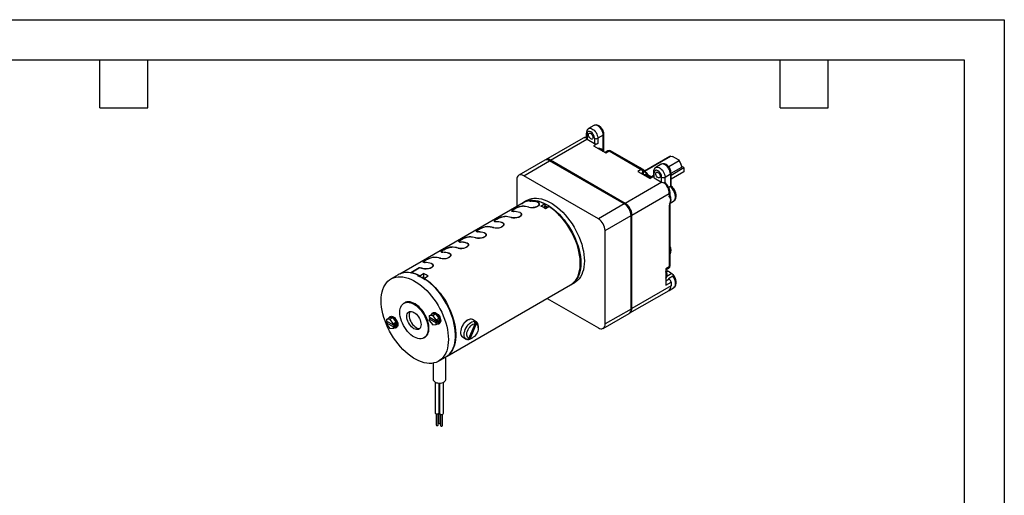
# Model space of a CAD drawing. Header units: inches. Extents: x 0 to 44, y 0 to 34.
# Tile 6 of 6: x 19.4 to 44, y 22.1 to 34. Entities that reach past the tile are written whole.
import ezdxf

# ---------------------------------------------------------------- set-up
doc = ezdxf.new("R2010")
doc.units = ezdxf.units.IN
doc.header["$LTSCALE"] = 4
doc.header["$MEASUREMENT"] = 0
doc.layers.add('TEXT', color=140, linetype='Continuous', lineweight=25)

msp = doc.modelspace()

# ---------------------------------------------------------------- linework, layer by layer
at = {"color": 7, "linetype": 'Continuous'}
for p, q in [((0.0004, 34.0004), (44.0004, 34.0004)), ((44.0004, 34.0004), (44.0004, 0.0004))]:
    msp.add_line(p, q, dxfattribs=at)
for p, q in [((33.7472, 31.3558), (33.6128, 31.2783)), ((33.4729, 31.0388), (32.5395, 30.5)), ((32.6595, 30.4881), (33.5721, 31.0149)), ((33.5559, 31.1668), (33.5559, 31.0358)), ((33.5735, 31.1423), (33.5735, 31.0141)), ((33.5735, 31.0141), (33.7573, 30.908)), ((33.7573, 31.0362), (33.7573, 30.908)), ((33.9765, 31.1137), (33.8422, 31.0362)), ((33.8422, 31.0362), (33.8422, 30.908)), ((33.9765, 30.7269), (33.9765, 31.1137)), ((33.9941, 30.6974), (33.9941, 31.1382)), ((33.8422, 30.908), (33.7357, 30.8465)), ((33.7357, 30.8465), (34.0423, 30.6696)), ((34.0971, 30.7215), (34.0247, 30.6797)), ((34.0423, 30.6696), (34.1271, 30.7186)), ((34.1271, 30.7186), (34.9254, 30.2577)), ((34.9554, 30.2607), (34.1571, 30.7215)), ((35.6462, 30.5819), (35.0127, 30.2162)), ((35.0151, 30.2138), (35.668, 30.5907)), ((35.668, 30.5907), (35.6462, 30.5819)), ((35.668, 30.5907), (35.7088, 30.5834)), ((35.8617, 30.4951), (35.7088, 30.5834)), ((32.5176, 30.4874), (31.8703, 30.1136)), ((31.9902, 30.1018), (32.6376, 30.4755)), ((32.5395, 30.5), (32.5176, 30.4874)), ((32.6376, 30.4755), (32.6595, 30.4881)), ((34.5044, 29.3978), (32.6376, 30.4755)), ((34.5263, 29.4105), (32.6595, 30.4881)), ((35.4273, 30.3859), (35.2929, 30.3084)), ((35.8743, 30.4716), (35.6163, 30.3226)), ((35.6742, 30.1633), (35.9422, 30.318)), ((35.6742, 30.1175), (35.9957, 30.3031)), ((35.8617, 30.4951), (35.8743, 30.4716)), ((35.9422, 30.318), (35.9417, 30.3347)), ((35.9957, 30.3031), (35.9417, 30.3343)), ((35.9957, 30.3031), (35.9957, 30.201)), ((33.857, 29.0241), (31.9902, 30.1018)), ((34.9254, 30.2577), (34.8406, 30.2087)), ((34.8406, 30.2087), (35.1471, 30.0318)), ((34.9255, 30.1597), (34.9679, 30.1842)), ((34.9679, 30.1842), (34.9679, 30.1352)), ((34.9854, 30.1251), (34.9854, 30.2087)), ((35.1814, 30.0715), (35.1047, 30.1158)), ((35.236, 30.083), (35.1471, 30.0318)), ((35.236, 30.103), (35.1814, 30.0715)), ((35.236, 30.1969), (35.236, 30.0687)), ((35.2535, 30.0442), (35.2535, 30.1724)), ((35.2535, 30.0442), (35.4374, 29.9381)), ((35.4374, 29.9381), (35.4374, 30.0663)), ((35.5222, 30.0663), (35.6566, 30.1438)), ((35.5222, 29.9252), (35.5222, 30.0663)), ((35.6566, 30.1438), (35.6566, 29.8293)), ((35.9957, 30.201), (35.6742, 30.0155)), ((35.6742, 29.8418), (35.6742, 30.1683)), ((31.8205, 30.0038), (31.8205, 29.3341)), ((35.4388, 29.9373), (34.5263, 29.4105)), ((35.6566, 29.8293), (35.6166, 29.8062)), ((34.696, 29.1165), (35.6294, 29.6554)), ((35.6294, 29.6554), (35.6294, 29.6053)), ((35.6505, 29.6051), (35.637, 29.6108)), ((35.6426, 29.6141), (35.6469, 29.6104)), ((35.6469, 29.6298), (35.6469, 29.6799)), ((35.6565, 29.5961), (35.65, 29.595)), ((35.6553, 29.5759), (35.658, 29.5775)), ((35.6554, 29.5772), (35.6576, 29.5783)), ((31.9755, 29.4236), (28.8928, 27.644)), ((31.9592, 29.336), (31.9587, 29.3381)), ((32.0732, 29.4829), (31.9849, 29.4319)), ((32.139, 29.4746), (32.1407, 29.4682)), ((32.1761, 29.4636), (32.1767, 29.4615)), ((32.3789, 29.3879), (32.3752, 29.4017)), ((32.4177, 29.3432), (32.5096, 29.3962)), ((32.5052, 29.2944), (32.5096, 29.297)), ((32.5096, 29.3962), (32.5202, 29.3901)), ((32.5096, 29.3378), (32.5344, 29.352)), ((32.5096, 29.3378), (32.5096, 29.2917)), ((32.5756, 29.2996), (32.5096, 29.3378)), ((32.5202, 29.3901), (32.5202, 29.3439)), ((32.5344, 29.352), (32.6004, 29.3139)), ((32.6263, 29.3289), (32.5344, 29.2758)), ((32.6369, 29.3227), (32.6263, 29.3289)), ((34.5044, 29.3978), (33.857, 29.0241)), ((34.5263, 29.4105), (34.5044, 29.3978)), ((35.6294, 29.3543), (35.6294, 27.8202)), ((35.6469, 27.8447), (35.6469, 29.3788)), ((35.6521, 29.4159), (35.7356, 29.464)), ((35.6703, 29.5051), (35.6616, 29.4508)), ((31.5173, 29.0808), (31.5167, 29.083)), ((31.697, 29.2195), (31.6987, 29.2131)), ((31.7342, 29.2085), (31.7347, 29.2064)), ((31.9369, 29.1328), (31.9332, 29.1465)), ((34.0267, 28.7302), (34.6741, 29.1039)), ((34.6741, 29.1039), (34.696, 29.1165)), ((34.6741, 26.7686), (34.6741, 29.1039)), ((34.696, 26.7812), (34.696, 29.1165)), ((31.0754, 28.8257), (31.0748, 28.8278)), ((31.2551, 28.9644), (31.2568, 28.958)), ((31.2922, 28.9534), (31.2928, 28.9512)), ((31.495, 28.8776), (31.4913, 28.8914)), ((30.6334, 28.5706), (30.6329, 28.5727)), ((30.8131, 28.7093), (30.8148, 28.7028)), ((30.8503, 28.6982), (30.8509, 28.6961)), ((31.053, 28.6225), (31.0494, 28.6363)), ((34.0267, 26.3949), (34.0267, 28.7302)), ((30.1915, 28.3155), (30.1909, 28.3176)), ((30.3712, 28.4541), (30.3729, 28.4477)), ((30.4083, 28.4431), (30.4089, 28.441)), ((30.6111, 28.3674), (30.6074, 28.3812)), ((29.7495, 28.0603), (29.749, 28.0625)), ((29.9293, 28.199), (29.931, 28.1926)), ((29.9664, 28.188), (29.967, 28.1859)), ((30.1691, 28.1123), (30.1655, 28.126)), ((29.4873, 27.9439), (29.489, 27.9375)), ((29.5245, 27.9329), (29.525, 27.9307)), ((29.7272, 27.8571), (29.7235, 27.8709)), ((33.4059, 27.9136), (33.4059, 27.9258)), ((35.6294, 27.8202), (35.5445, 27.7712)), ((28.8531, 27.6239), (28.6763, 27.5219)), ((29.1645, 27.6684), (29.1675, 27.6768)), ((29.1675, 27.6768), (29.3823, 27.8008)), ((29.1708, 27.6763), (29.1689, 27.6709)), ((29.3821, 27.7983), (29.1708, 27.6763)), ((29.346, 27.6018), (29.3602, 27.61)), ((29.3602, 27.61), (29.3602, 27.5952)), ((29.3602, 27.5956), (29.3884, 27.5821)), ((29.383, 27.7981), (29.3823, 27.8008)), ((29.3991, 27.6005), (29.3884, 27.5821)), ((29.3884, 27.5821), (29.3884, 27.5811)), ((29.3991, 27.6005), (29.491, 27.6536)), ((29.491, 27.6536), (29.491, 27.5543)), ((29.6077, 27.5863), (29.5157, 27.5332)), ((35.5445, 27.7509), (35.6169, 27.7927)), ((35.5445, 27.7712), (35.5445, 27.367)), ((35.571, 27.7116), (35.5487, 27.7145)), ((35.5545, 27.7021), (35.571, 27.7116)), ((35.694, 27.655), (35.5695, 27.5831)), ((35.7215, 27.5918), (35.608, 27.5263)), ((29.4438, 27.5556), (29.4394, 27.553)), ((29.4481, 27.5479), (29.4588, 27.5541)), ((29.5055, 27.5272), (29.4588, 27.5541)), ((29.4747, 27.5449), (29.491, 27.5543)), ((29.5055, 27.5272), (29.4927, 27.5198)), ((29.5051, 27.5148), (29.5157, 27.5332)), ((29.5221, 27.5034), (29.5051, 27.5148)), ((29.5051, 27.5148), (29.5051, 27.5115)), ((29.5334, 27.51), (29.5193, 27.5018)), ((30.0777, 25.5915), (33.1604, 27.371)), ((33.1723, 27.375), (33.2607, 27.426)), ((35.6718, 27.3445), (34.696, 26.7812)), ((35.6294, 27.514), (35.5445, 27.465)), ((35.5445, 27.367), (35.6718, 27.4405)), ((35.608, 27.5263), (35.6294, 27.514)), ((35.6718, 27.4405), (35.6718, 27.3445)), ((34.6463, 26.6713), (35.6221, 27.2347)), ((35.6221, 27.2347), (35.7356, 27.3002)), ((29.02, 26.9265), (28.9988, 26.9142)), ((32.5783, 27.035), (33.857, 26.2969)), ((28.6561, 26.5809), (28.6416, 26.5725)), ((29.6312, 26.5996), (29.704, 26.6416)), ((29.7185, 26.6074), (29.6312, 26.5996)), ((29.6312, 26.5996), (29.6312, 26.5616)), ((29.7914, 26.6494), (29.704, 26.6416)), ((29.7277, 26.6767), (29.7132, 26.6683)), ((29.7185, 26.6074), (29.7914, 26.6494)), ((29.8059, 26.4988), (29.7185, 26.6074)), ((29.8787, 26.5408), (29.7914, 26.6494)), ((33.977, 26.285), (34.6244, 26.6587)), ((34.6741, 26.7686), (34.0267, 26.3949)), ((34.6244, 26.6587), (34.6463, 26.6713)), ((34.696, 26.7812), (34.6741, 26.7686)), ((28.5595, 26.5038), (28.6324, 26.5458)), ((28.6469, 26.5116), (28.5595, 26.5038)), ((28.5595, 26.5038), (28.5595, 26.4658)), ((28.7342, 26.3649), (28.5595, 26.4658)), ((28.5946, 26.4455), (28.5595, 26.4253)), ((28.5595, 26.4253), (28.5595, 26.3873)), ((28.5595, 26.4253), (28.7342, 26.3245)), ((28.5595, 26.3873), (28.6469, 26.2787)), ((28.7197, 26.5536), (28.6324, 26.5458)), ((28.6469, 26.5116), (28.7197, 26.5536)), ((28.7342, 26.4029), (28.6469, 26.5116)), ((28.807, 26.445), (28.7197, 26.5536)), ((28.7342, 26.4029), (28.807, 26.445)), ((28.7342, 26.3649), (28.7342, 26.4029)), ((28.776, 26.389), (28.7342, 26.3649)), ((28.776, 26.3486), (28.7342, 26.3245)), ((28.7342, 26.2865), (28.807, 26.3285)), ((28.741, 26.3688), (28.776, 26.3486)), ((28.776, 26.389), (28.776, 26.3486)), ((28.807, 26.3285), (28.807, 26.445)), ((29.8059, 26.4608), (29.6312, 26.5616)), ((29.6662, 26.5414), (29.6312, 26.5212)), ((29.6312, 26.5212), (29.6312, 26.4831)), ((29.6312, 26.5212), (29.8059, 26.4203)), ((29.6312, 26.4831), (29.7185, 26.3745)), ((29.7185, 26.3745), (29.8059, 26.3823)), ((29.8059, 26.4988), (29.8787, 26.5408)), ((29.8059, 26.4608), (29.8059, 26.4988)), ((29.8476, 26.4849), (29.8059, 26.4608)), ((29.8476, 26.4444), (29.8059, 26.4203)), ((29.8059, 26.3823), (29.8787, 26.4244)), ((29.8059, 26.3823), (29.8059, 26.4203)), ((29.8126, 26.4646), (29.8476, 26.4444)), ((29.8476, 26.4849), (29.8476, 26.4444)), ((29.8695, 26.3977), (29.884, 26.406)), ((29.8787, 26.4244), (29.8787, 26.5408)), ((30.6202, 26.0346), (30.7751, 26.4021)), ((30.8049, 26.3971), (30.6499, 26.0297)), ((30.805, 26.4512), (30.7138, 26.5038)), ((30.7603, 26.4629), (30.7575, 26.4645)), ((30.7751, 26.4021), (30.7603, 26.4629)), ((30.7707, 26.4203), (30.7872, 26.4596)), ((30.7872, 26.4596), (30.7901, 26.4579)), ((30.7901, 26.4579), (30.8049, 26.3971)), ((30.8568, 26.2991), (30.8568, 26.3367)), ((28.6469, 26.2787), (28.7342, 26.2865)), ((28.7342, 26.2865), (28.7342, 26.3245)), ((28.7978, 26.3019), (28.8123, 26.3102)), ((29.4988, 26.0482), (29.52, 26.0604)), ((30.4638, 26.0708), (30.555, 26.0181)), ((30.5699, 26.0114), (30.6202, 26.0346)), ((30.5968, 26.0081), (30.6051, 26.0276)), ((30.5996, 26.0064), (30.5968, 26.0081)), ((30.6499, 26.0297), (30.5996, 26.0064)), ((30.68, 26.0305), (30.7125, 26.0493)), ((29.7289, 25.4165), (29.7289, 25.0072)), ((29.8637, 25.465), (30.0405, 25.5671)), ((30.0414, 25.0072), (30.0414, 25.5676)), ((29.7756, 24.9429), (29.7756, 24.1776)), ((29.8806, 24.1776), (29.8806, 24.917)), ((29.8828, 24.917), (29.8828, 24.1654)), ((29.9878, 24.1654), (29.9878, 24.9392)), ((29.8021, 24.1513), (29.8021, 23.8714)), ((29.8541, 23.8714), (29.8541, 24.1513)), ((29.874, 24.163), (29.874, 23.9189)), ((29.8806, 24.197), (29.8828, 24.1965)), ((29.9093, 24.1391), (29.9093, 23.8592)), ((29.9613, 23.8592), (29.9613, 24.1391))]:
    msp.add_line(p, q)
at = {"flags": 128}
for points in [[(33.6126, 31.2782), (33.6179, 31.2809), (33.6406, 31.2869), (33.6663, 31.2852), (33.6938, 31.2761), (33.7219, 31.2599), (33.7493, 31.2373), (33.775, 31.2093), (33.7977, 31.1771), (33.8165, 31.1422), (33.8305, 31.106), (33.8392, 31.0701), (33.8422, 31.0362)], [(33.9591, 31.2588), (33.9383, 31.29), (33.9291, 31.3013), (33.9128, 31.3185), (33.8949, 31.334), (33.8747, 31.3479), (33.8526, 31.3591), (33.829, 31.3667), (33.8046, 31.3699), (33.7801, 31.368), (33.7563, 31.3605), (33.7472, 31.355)], [(33.9765, 31.1137), (33.9736, 31.1477), (33.9649, 31.1835), (33.9509, 31.2197), (33.9321, 31.2547), (33.9093, 31.2869), (33.8837, 31.3149), (33.8562, 31.3375), (33.8281, 31.3537), (33.8006, 31.3628), (33.775, 31.3644), (33.7523, 31.3585), (33.7472, 31.3558)], [(33.7573, 31.0362), (33.7509, 31.079), (33.7422, 31.1031), (33.7304, 31.1268), (33.7159, 31.1488), (33.6992, 31.1684), (33.6654, 31.1954), (33.6315, 31.2075), (33.6149, 31.2071), (33.6004, 31.2018), (33.5885, 31.1919), (33.5799, 31.1776), (33.5735, 31.1423)], [(33.6095, 31.1215), (33.6123, 31.1398), (33.6202, 31.1532), (33.6326, 31.1604), (33.6481, 31.1605), (33.6654, 31.1537), (33.6826, 31.1406), (33.6982, 31.1225), (33.7106, 31.1011), (33.7185, 31.0785), (33.7212, 31.057)], [(33.7212, 31.057), (33.7185, 31.0386), (33.7106, 31.0252), (33.6982, 31.0181), (33.6826, 31.0179), (33.6654, 31.0247), (33.6481, 31.0378), (33.6326, 31.056), (33.6202, 31.0774), (33.6123, 31.1), (33.6095, 31.1215)], [(35.2927, 30.3083), (35.298, 30.311), (35.3207, 30.317), (35.3464, 30.3153), (35.3739, 30.3062), (35.4019, 30.29), (35.4294, 30.2674), (35.4551, 30.2394), (35.4778, 30.2072), (35.4966, 30.1723), (35.5106, 30.1361), (35.5193, 30.1002), (35.5222, 30.0663)], [(35.6392, 30.2889), (35.6184, 30.3201), (35.6092, 30.3314), (35.5929, 30.3486), (35.575, 30.3641), (35.5548, 30.378), (35.5327, 30.3892), (35.5091, 30.3968), (35.4847, 30.4), (35.4602, 30.3981), (35.4364, 30.3906), (35.4273, 30.3851)], [(35.6566, 30.1438), (35.6537, 30.1778), (35.645, 30.2136), (35.6309, 30.2498), (35.6121, 30.2848), (35.5894, 30.317), (35.5638, 30.345), (35.5363, 30.3676), (35.5082, 30.3838), (35.4807, 30.3929), (35.4551, 30.3945), (35.4323, 30.3886), (35.4273, 30.3859)], [(35.4374, 30.0663), (35.4309, 30.1091), (35.4223, 30.1333), (35.4105, 30.1569), (35.396, 30.1789), (35.3793, 30.1985), (35.3455, 30.2255), (35.3116, 30.2376), (35.295, 30.2372), (35.2805, 30.2319), (35.2686, 30.222), (35.26, 30.2078), (35.2535, 30.1724)], [(35.2896, 30.1516), (35.2923, 30.1699), (35.3003, 30.1833), (35.3126, 30.1905), (35.3282, 30.1907), (35.3455, 30.1838), (35.3627, 30.1707), (35.3783, 30.1526), (35.3907, 30.1312), (35.3986, 30.1086), (35.4013, 30.0871)], [(35.4013, 30.0871), (35.3986, 30.0687), (35.3907, 30.0553), (35.3783, 30.0482), (35.3627, 30.048), (35.3455, 30.0548), (35.3282, 30.068), (35.3126, 30.0861), (35.3003, 30.1075), (35.2923, 30.1301), (35.2896, 30.1516)], [(35.5222, 29.9252), (35.5104, 29.9256), (35.4948, 29.9248)], [(35.5334, 29.9197), (35.531, 29.9221), (35.5222, 29.9252)], [(35.7356, 29.464), (35.7499, 29.4746), (35.7658, 29.4945), (35.7769, 29.5201), (35.7828, 29.5504), (35.7834, 29.5845), (35.7786, 29.6213), (35.7685, 29.6595), (35.7536, 29.698), (35.7342, 29.7354), (35.7111, 29.7705), (35.6849, 29.8021), (35.6566, 29.8293)], [(32.0732, 29.4829), (32.0853, 29.4896), (32.1359, 29.5121), (32.19, 29.5278), (32.2471, 29.5366), (32.307, 29.5383), (32.3692, 29.533), (32.4333, 29.5207), (32.499, 29.5015), (32.5657, 29.4755), (32.6331, 29.4428), (32.7008, 29.4038), (32.7682, 29.3586), (32.8349, 29.3075), (32.9006, 29.251), (32.9647, 29.1892), (33.0269, 29.1227), (33.0868, 29.0518), (33.1439, 28.9771), (33.198, 28.899), (33.2486, 28.818), (33.2955, 28.7346), (33.3382, 28.6494), (33.3766, 28.563), (33.4105, 28.4759), (33.4394, 28.3886), (33.4634, 28.3017), (33.4822, 28.2159), (33.4958, 28.1315), (33.5039, 28.0493), (33.5066, 27.9697), (33.5039, 27.8933), (33.4958, 27.8205), (33.4822, 27.7518), (33.4634, 27.6876), (33.4394, 27.6284), (33.4105, 27.5746), (33.3766, 27.5265), (33.3382, 27.4844), (33.2955, 27.4486), (33.2607, 27.426)], [(35.6259, 29.6052), (35.623, 29.5837), (35.6123, 29.5706), (35.6123, 29.5706)], [(35.623, 29.5839), (35.6232, 29.5838), (35.6399, 29.5865)], [(35.643, 29.5939), (35.6398, 29.5934), (35.6251, 29.5994)], [(35.6294, 29.6053), (35.631, 29.5851), (35.6352, 29.5664), (35.6417, 29.5487), (35.6472, 29.5367), (35.6529, 29.5249), (35.6559, 29.5184), (35.6581, 29.5127), (35.6607, 29.4981), (35.6601, 29.4902), (35.6582, 29.4806), (35.6502, 29.453), (35.6418, 29.4254), (35.633, 29.389), (35.6294, 29.3543)], [(35.6466, 29.6076), (35.6451, 29.5965), (35.6344, 29.5833), (35.6344, 29.5833)], [(35.6518, 29.6034), (35.6475, 29.6194), (35.6469, 29.6298)], [(35.736, 29.4652), (35.7461, 29.4709), (35.7675, 29.4909), (35.783, 29.514), (35.7939, 29.541), (35.8, 29.5708), (35.8013, 29.6019), (35.7985, 29.6323), (35.7916, 29.6645), (35.7842, 29.6882), (35.7759, 29.7092), (35.7576, 29.7457)], [(31.7306, 29.2065), (31.7031, 29.2097), (31.6922, 29.2181), (31.699, 29.2319), (31.7225, 29.2504), (31.7589, 29.272), (31.8036, 29.2942), (31.8526, 29.3146), (31.902, 29.3302), (31.9461, 29.3377), (31.9587, 29.3381)], [(31.9551, 29.3361), (31.9159, 29.332), (31.8692, 29.3194), (31.8194, 29.3003), (31.7726, 29.2782), (31.7345, 29.2568), (31.7087, 29.2383), (31.6972, 29.2239), (31.7019, 29.214), (31.7235, 29.209), (31.7342, 29.2085)], [(31.9476, 29.4075), (31.95, 29.4093), (31.9969, 29.4385), (32.0475, 29.4611), (32.1016, 29.4768), (32.1587, 29.4855), (32.2186, 29.4873), (32.2808, 29.482), (32.3449, 29.4697), (32.4106, 29.4504), (32.4773, 29.4244), (32.5448, 29.3918), (32.6124, 29.3528), (32.6798, 29.3076), (32.7465, 29.2565), (32.8122, 29.1999), (32.8763, 29.1382), (32.9385, 29.0717), (32.9984, 29.0008), (33.0556, 28.9261), (33.1096, 28.8479), (33.1602, 28.7669), (33.2071, 28.6836), (33.2498, 28.5984), (33.2883, 28.512), (33.3221, 28.4248), (33.3511, 28.3375), (33.375, 28.2507), (33.3939, 28.1648), (33.4074, 28.0805), (33.4155, 27.9983), (33.4183, 27.9187), (33.4155, 27.8422), (33.4074, 27.7694), (33.3939, 27.7007), (33.375, 27.6366), (33.3511, 27.5774), (33.3221, 27.5236), (33.2883, 27.4755), (33.2498, 27.4334), (33.2071, 27.3976), (33.1602, 27.3683), (33.1325, 27.3549)], [(32.3363, 29.4385), (32.3661, 29.4235), (32.3804, 29.4013), (32.3773, 29.375), (32.3568, 29.3487), (32.3218, 29.3268), (32.2768, 29.3114), (32.2261, 29.3031), (32.1745, 29.302), (32.1284, 29.3077), (32.1154, 29.3109)], [(32.1189, 29.3129), (32.1599, 29.3056), (32.2088, 29.3044), (32.2602, 29.3104), (32.3076, 29.3239), (32.3447, 29.3437), (32.3682, 29.3674), (32.3764, 29.3924), (32.3682, 29.4153), (32.344, 29.4325), (32.3328, 29.4364)], [(32.1726, 29.4616), (32.1451, 29.4648), (32.1342, 29.4733), (32.1341, 29.4756)], [(32.1387, 29.4761), (32.1478, 29.4673), (32.1761, 29.4636)], [(33.1604, 27.371), (33.169, 27.3762), (33.2144, 27.4085), (33.2554, 27.4473), (33.292, 27.4923), (33.3238, 27.5433), (33.3506, 27.6), (33.3723, 27.6618), (33.3887, 27.7286), (33.3997, 27.7997), (33.4052, 27.8747), (33.4052, 27.9532), (33.3997, 28.0346), (33.3887, 28.1184), (33.3723, 28.2041), (33.3506, 28.291), (33.3238, 28.3786), (33.292, 28.4663), (33.2554, 28.5536), (33.2144, 28.6398), (33.169, 28.7245), (33.1197, 28.807), (33.0668, 28.8868), (33.0106, 28.9634), (32.9515, 29.0362), (32.8898, 29.1049), (32.826, 29.1689), (32.7606, 29.2278), (32.6939, 29.2812), (32.6263, 29.3289)], [(33.4059, 27.9258), (33.4052, 27.965), (33.3998, 28.0453), (33.3889, 28.128), (33.3728, 28.2125), (33.3514, 28.2982), (33.3249, 28.3847), (33.2936, 28.4712), (33.2575, 28.5574), (33.217, 28.6425), (33.1723, 28.726), (33.1237, 28.8074), (33.0715, 28.8862), (33.016, 28.9618), (32.9577, 29.0337), (32.8969, 29.1015), (32.834, 29.1647), (32.7694, 29.2229), (32.7036, 29.2757), (32.6369, 29.3227)], [(35.6469, 29.3788), (35.6522, 29.4161), (35.6631, 29.4535)], [(31.2887, 28.9513), (31.2612, 28.9546), (31.2503, 28.963), (31.2571, 28.9768), (31.2806, 28.9953), (31.317, 29.0169), (31.3616, 29.0391), (31.4107, 29.0595), (31.4601, 29.0751), (31.5042, 29.0826), (31.5167, 29.083)], [(31.5132, 29.0809), (31.4739, 29.0768), (31.4272, 29.0642), (31.3775, 29.0452), (31.3306, 29.0231), (31.2925, 29.0016), (31.2667, 28.9832), (31.2553, 28.9688), (31.26, 28.9588), (31.2816, 28.9539), (31.2922, 28.9534)], [(31.8944, 29.1833), (31.9242, 29.1684), (31.9385, 29.1462), (31.9354, 29.1198), (31.9148, 29.0936), (31.8798, 29.0717), (31.8349, 29.0563), (31.7842, 29.048), (31.7326, 29.0469), (31.6865, 29.0526), (31.6734, 29.0558)], [(31.6769, 29.0578), (31.718, 29.0504), (31.7668, 29.0492), (31.8183, 29.0553), (31.8657, 29.0688), (31.9028, 29.0886), (31.9263, 29.1123), (31.9344, 29.1372), (31.9262, 29.1602), (31.902, 29.1774), (31.8908, 29.1813)], [(30.8468, 28.6962), (30.8192, 28.6994), (30.8083, 28.7079), (30.8151, 28.7216), (30.8386, 28.7402), (30.875, 28.7618), (30.9197, 28.784), (30.9688, 28.8044), (31.0182, 28.8199), (31.0622, 28.8275), (31.0748, 28.8278)], [(31.0713, 28.8258), (31.032, 28.8217), (30.9853, 28.8091), (30.9355, 28.7901), (30.8887, 28.7679), (30.8506, 28.7465), (30.8248, 28.7281), (30.8133, 28.7136), (30.8181, 28.7037), (30.8396, 28.6987), (30.8503, 28.6982)], [(31.4524, 28.9282), (31.4823, 28.9133), (31.4965, 28.8911), (31.4935, 28.8647), (31.4729, 28.8385), (31.4379, 28.8166), (31.3929, 28.8011), (31.3423, 28.7928), (31.2907, 28.7918), (31.2445, 28.7974), (31.2315, 28.8007)], [(31.235, 28.8027), (31.276, 28.7953), (31.3249, 28.7941), (31.3763, 28.8001), (31.4237, 28.8137), (31.4609, 28.8335), (31.4843, 28.8572), (31.4925, 28.8821), (31.4843, 28.9051), (31.4601, 28.9223), (31.4489, 28.9262)], [(30.4048, 28.4411), (30.3773, 28.4443), (30.3664, 28.4527), (30.3732, 28.4665), (30.3967, 28.4851), (30.4331, 28.5066), (30.4777, 28.5289), (30.5268, 28.5492), (30.5762, 28.5648), (30.6203, 28.5724), (30.6329, 28.5727)], [(30.6293, 28.5707), (30.5901, 28.5666), (30.5433, 28.554), (30.4936, 28.5349), (30.4468, 28.5128), (30.4087, 28.4914), (30.3828, 28.473), (30.3714, 28.4585), (30.3761, 28.4486), (30.3977, 28.4436), (30.4083, 28.4431)], [(31.0105, 28.6731), (31.0403, 28.6582), (31.0546, 28.636), (31.0515, 28.6096), (31.031, 28.5834), (30.9959, 28.5614), (30.951, 28.546), (30.9003, 28.5377), (30.8487, 28.5366), (30.8026, 28.5423), (30.7895, 28.5455)], [(30.7931, 28.5476), (30.8341, 28.5402), (30.8829, 28.539), (30.9344, 28.545), (30.9818, 28.5586), (31.0189, 28.5784), (31.0424, 28.602), (31.0505, 28.627), (31.0424, 28.6499), (31.0182, 28.6671), (31.007, 28.671)], [(29.9629, 28.1859), (29.9354, 28.1892), (29.9245, 28.1976), (29.9312, 28.2114), (29.9547, 28.2299), (29.9911, 28.2515), (30.0358, 28.2737), (30.0849, 28.2941), (30.1343, 28.3097), (30.1784, 28.3172), (30.1909, 28.3176)], [(30.1874, 28.3155), (30.1481, 28.3115), (30.1014, 28.2988), (30.0516, 28.2798), (30.0048, 28.2577), (29.9667, 28.2362), (29.9409, 28.2178), (29.9294, 28.2034), (29.9342, 28.1934), (29.9557, 28.1885), (29.9664, 28.188)], [(30.5686, 28.418), (30.5984, 28.403), (30.6127, 28.3808), (30.6096, 28.3545), (30.589, 28.3282), (30.554, 28.3063), (30.509, 28.2909), (30.4584, 28.2826), (30.4068, 28.2815), (30.3606, 28.2872), (30.3476, 28.2904)], [(30.3511, 28.2924), (30.3922, 28.2851), (30.441, 28.2839), (30.4924, 28.2899), (30.5398, 28.3034), (30.577, 28.3232), (30.6004, 28.3469), (30.6086, 28.3718), (30.6004, 28.3948), (30.5762, 28.412), (30.565, 28.4159)], [(29.5209, 27.9308), (29.4934, 27.9341), (29.4825, 27.9425), (29.4893, 27.9562), (29.5128, 27.9748), (29.5492, 27.9964), (29.5938, 28.0186), (29.6429, 28.039), (29.6923, 28.0546), (29.7364, 28.0621), (29.749, 28.0625)], [(29.7454, 28.0604), (29.7062, 28.0563), (29.6594, 28.0437), (29.6097, 28.0247), (29.5629, 28.0026), (29.5248, 27.9811), (29.499, 27.9627), (29.4875, 27.9482), (29.4922, 27.9383), (29.5138, 27.9334), (29.5245, 27.9329)], [(30.1266, 28.1628), (30.1564, 28.1479), (30.1707, 28.1257), (30.1676, 28.0993), (30.1471, 28.0731), (30.1121, 28.0512), (30.0671, 28.0358), (30.0164, 28.0275), (29.9648, 28.0264), (29.9187, 28.032), (29.9056, 28.0353)], [(29.9092, 28.0373), (29.9502, 28.0299), (29.999, 28.0287), (30.0505, 28.0347), (30.0979, 28.0483), (30.135, 28.0681), (30.1585, 28.0918), (30.1667, 28.1167), (30.1585, 28.1397), (30.1343, 28.1569), (30.1231, 28.1608)], [(35.6566, 28.2045), (35.6538, 28.2374), (35.6469, 28.2679)], [(35.6469, 28.1524), (35.6538, 28.1749), (35.6566, 28.2045)], [(29.6847, 27.9077), (29.7145, 27.8928), (29.7288, 27.8706), (29.7257, 27.8442), (29.7051, 27.818), (29.6701, 27.7961), (29.6252, 27.7806), (29.5745, 27.7723), (29.5229, 27.7712), (29.4768, 27.7769), (29.4637, 27.7801)], [(29.4672, 27.7822), (29.5083, 27.7748), (29.5571, 27.7736), (29.6086, 27.7796), (29.656, 27.7932), (29.6931, 27.813), (29.7166, 27.8367), (29.7247, 27.8616), (29.7165, 27.8845), (29.6923, 27.9018), (29.6811, 27.9057)], [(30.1097, 26.0087), (30.107, 25.9323), (30.0988, 25.8594), (30.0853, 25.7907), (30.0665, 25.7266), (30.0425, 25.6674), (30.0135, 25.6136), (29.9797, 25.5655), (29.9413, 25.5234), (29.8985, 25.4876), (29.8517, 25.4583), (29.8011, 25.4358), (29.747, 25.4201), (29.6899, 25.4113), (29.63, 25.4096), (29.5678, 25.4149), (29.5036, 25.4272), (29.438, 25.4464), (29.3712, 25.4724), (29.3038, 25.5051), (29.2362, 25.5441), (29.1688, 25.5893), (29.102, 25.6404), (29.0364, 25.697), (28.9723, 25.7587), (28.91, 25.8252), (28.8502, 25.8961), (28.793, 25.9708), (28.739, 26.0489), (28.6883, 26.1299), (28.6415, 26.2133), (28.5987, 26.2985), (28.5603, 26.3849), (28.5265, 26.472), (28.4975, 26.5593), (28.4735, 26.6462), (28.4547, 26.7321), (28.4412, 26.8164), (28.433, 26.8986), (28.4303, 26.9782), (28.433, 27.0546), (28.4412, 27.1275), (28.4547, 27.1962), (28.4735, 27.2603), (28.4975, 27.3195), (28.5265, 27.3733), (28.5603, 27.4214), (28.5987, 27.4635), (28.6415, 27.4993), (28.6883, 27.5285), (28.739, 27.5511), (28.793, 27.5668), (28.8502, 27.5756), (28.91, 27.5773), (28.9723, 27.572), (29.0364, 27.5597), (29.102, 27.5405), (29.1688, 27.5144), (29.2362, 27.4818), (29.3038, 27.4428), (29.3712, 27.3976), (29.438, 27.3465), (29.5036, 27.2899), (29.5678, 27.2282), (29.63, 27.1617), (29.6899, 27.0908), (29.747, 27.0161), (29.8011, 26.938), (29.8517, 26.857), (29.8985, 26.7736), (29.9413, 26.6884), (29.9797, 26.602), (30.0135, 26.5148), (30.0425, 26.4276), (30.0665, 26.3407), (30.0853, 26.2548), (30.0988, 26.1705), (30.107, 26.0883), (30.1097, 26.0087)], [(29.3602, 27.61), (29.2937, 27.6373), (29.2283, 27.6579), (29.1642, 27.6717), (29.102, 27.6787), (29.0419, 27.6787), (28.9845, 27.6718), (28.93, 27.6581), (28.8788, 27.6375), (28.8531, 27.6239)], [(35.5425, 27.5413), (35.5536, 27.5511), (35.5652, 27.5697), (35.5723, 27.5916), (35.5748, 27.615), (35.5737, 27.6377), (35.5693, 27.6612), (35.5642, 27.6787), (35.5573, 27.6964), (35.5446, 27.7218)], [(35.571, 27.7116), (35.5865, 27.7162), (35.6041, 27.7142), (35.6207, 27.7074), (35.638, 27.6965), (35.6673, 27.674), (35.694, 27.655)], [(35.694, 27.655), (35.7128, 27.6411), (35.7276, 27.6255), (35.7322, 27.6165), (35.7332, 27.608), (35.7299, 27.5993), (35.7263, 27.5953), (35.7215, 27.5918)], [(35.7356, 27.3002), (35.7397, 27.3027), (35.7581, 27.3196), (35.7719, 27.3427), (35.7806, 27.371), (35.7838, 27.4037), (35.7815, 27.4398), (35.7738, 27.4779), (35.7609, 27.5168), (35.7433, 27.5552), (35.7215, 27.5918)], [(35.7349, 27.3007), (35.7461, 27.307), (35.7675, 27.3271), (35.783, 27.3502), (35.7939, 27.3772), (35.8, 27.407), (35.8013, 27.4381), (35.7985, 27.4685), (35.7916, 27.5007), (35.7842, 27.5244), (35.7759, 27.5453), (35.7576, 27.5818)], [(29.5055, 27.5272), (29.5096, 27.5243), (29.5102, 27.5238)], [(29.5157, 27.5332), (29.5833, 27.4856), (29.65, 27.4321), (29.7155, 27.3732), (29.7792, 27.3092), (29.8409, 27.2405), (29.9, 27.1677), (29.9562, 27.0911), (30.0092, 27.0113), (30.0585, 26.9288), (30.1038, 26.8442), (30.1449, 26.7579), (30.1814, 26.6706), (30.2132, 26.5829), (30.2401, 26.4953), (30.2617, 26.4084), (30.2781, 26.3228), (30.2891, 26.239), (30.2946, 26.1575), (30.2946, 26.0791), (30.2891, 26.004), (30.2781, 25.9329), (30.2617, 25.8662), (30.2401, 25.8043), (30.2132, 25.7476), (30.1814, 25.6966), (30.1449, 25.6516), (30.1109, 25.6188)], [(30.0405, 25.5671), (30.0489, 25.572), (30.0937, 25.6039), (30.1344, 25.642), (30.1707, 25.6862), (30.2024, 25.7363), (30.2292, 25.7918), (30.251, 25.8525), (30.2678, 25.9179), (30.2792, 25.9877), (30.2854, 26.0613), (30.2861, 26.1384), (30.2816, 26.2183), (30.2716, 26.3007), (30.2565, 26.385), (30.2361, 26.4706), (30.2107, 26.557), (30.1804, 26.6436), (30.1455, 26.73), (30.106, 26.8155), (30.0624, 26.8995), (30.0148, 26.9817), (29.9636, 27.0613), (29.9091, 27.138), (29.8516, 27.2113), (29.7916, 27.2806), (29.7293, 27.3455), (29.6653, 27.4056), (29.5998, 27.4605), (29.5334, 27.51)], [(28.8952, 26.6853), (28.8979, 26.7339), (28.9059, 26.7787), (28.9191, 26.819), (28.9373, 26.8542), (28.9602, 26.8837), (28.9875, 26.9071), (29.0188, 26.924), (29.0535, 26.9343), (29.0912, 26.9376), (29.1313, 26.9341), (29.1732, 26.9237), (29.2162, 26.9066), (29.2597, 26.883), (29.303, 26.8533), (29.3456, 26.818), (29.3866, 26.7776), (29.4256, 26.7327), (29.4619, 26.684), (29.4949, 26.6322), (29.5242, 26.5781), (29.5494, 26.5226), (29.57, 26.4664), (29.5857, 26.4105), (29.5963, 26.3556), (29.6017, 26.3026), (29.6017, 26.2524), (29.5963, 26.2056), (29.5857, 26.1629), (29.57, 26.1251), (29.5494, 26.0927), (29.5242, 26.0662), (29.4949, 26.046), (29.4619, 26.0324), (29.4256, 26.0256), (29.3866, 26.0257), (29.3456, 26.0327), (29.303, 26.0465), (29.2597, 26.0668), (29.2162, 26.0935), (29.1732, 26.126), (29.1313, 26.164), (29.0912, 26.2067), (29.0535, 26.2536), (29.0188, 26.3039), (28.9875, 26.357), (28.9602, 26.4119), (28.9373, 26.4679), (28.9191, 26.524), (28.9059, 26.5796), (28.8979, 26.6336), (28.8952, 26.6853)], [(29.52, 26.0604), (29.5455, 26.0785), (29.5706, 26.105), (29.5912, 26.1374), (29.6069, 26.1752), (29.6175, 26.2178), (29.6229, 26.2646), (29.6229, 26.3149), (29.6175, 26.3678), (29.6069, 26.4227), (29.5912, 26.4787), (29.5706, 26.5348), (29.5455, 26.5904), (29.5161, 26.6445), (29.4831, 26.6963), (29.4468, 26.745), (29.4078, 26.7899), (29.3668, 26.8303), (29.3242, 26.8656), (29.2809, 26.8952), (29.2374, 26.9188), (29.1944, 26.9359), (29.1525, 26.9463), (29.1124, 26.9499), (29.0747, 26.9465), (29.04, 26.9363), (29.02, 26.9265)], [(28.614, 26.5352), (28.6202, 26.55), (28.6333, 26.5666), (28.6508, 26.5767), (28.6718, 26.5798), (28.6951, 26.5758), (28.7197, 26.5648), (28.7443, 26.5474), (28.7676, 26.5245), (28.7886, 26.4972), (28.8061, 26.4669), (28.8193, 26.4351), (28.8274, 26.4034), (28.8302, 26.3734), (28.8274, 26.3466), (28.8193, 26.3244), (28.8061, 26.3078), (28.7886, 26.2977), (28.7676, 26.2946), (28.7517, 26.2966)], [(28.6561, 26.5809), (28.6653, 26.5851), (28.6862, 26.5882), (28.7096, 26.5841), (28.7342, 26.5731), (28.7588, 26.5557), (28.7821, 26.5328), (28.8031, 26.5055), (28.8206, 26.4752), (28.8337, 26.4434), (28.8419, 26.4117), (28.8447, 26.3818), (28.8419, 26.355), (28.8337, 26.3327), (28.8206, 26.3161), (28.8123, 26.3102)], [(29.4256, 26.3791), (29.4229, 26.3453), (29.4149, 26.3155), (29.4019, 26.2908), (29.3842, 26.2718), (29.3624, 26.2592), (29.3372, 26.2534), (29.3093, 26.2545), (29.2795, 26.2624), (29.2488, 26.2771), (29.2181, 26.2979), (29.1883, 26.3243), (29.1604, 26.3554), (29.1352, 26.3904), (29.1134, 26.4282), (29.0957, 26.4675), (29.0827, 26.5073), (29.0747, 26.5463), (29.072, 26.5833), (29.0747, 26.6171), (29.0827, 26.6469), (29.0957, 26.6716), (29.1134, 26.6906), (29.1352, 26.7032), (29.1604, 26.709), (29.1883, 26.7079), (29.2181, 26.7), (29.2488, 26.6853), (29.2795, 26.6645), (29.3093, 26.6381), (29.3372, 26.607), (29.3624, 26.572), (29.3842, 26.5342), (29.4019, 26.4949), (29.4149, 26.4551), (29.4229, 26.4161), (29.4256, 26.3791)], [(29.1532, 26.7081), (29.1487, 26.7023), (29.1357, 26.6775), (29.1277, 26.6478), (29.1251, 26.6139), (29.1277, 26.5769), (29.1357, 26.5379), (29.1487, 26.4981), (29.1664, 26.4588), (29.1882, 26.421), (29.2134, 26.3861), (29.2414, 26.3549), (29.2711, 26.3285), (29.3018, 26.3077), (29.3325, 26.2931), (29.3623, 26.2851), (29.3902, 26.284), (29.3975, 26.2849)], [(29.6856, 26.631), (29.6918, 26.6458), (29.705, 26.6624), (29.7225, 26.6725), (29.7434, 26.6756), (29.7668, 26.6716), (29.7914, 26.6606), (29.8159, 26.6432), (29.8393, 26.6203), (29.8602, 26.593), (29.8777, 26.5627), (29.8909, 26.5309), (29.8991, 26.4992), (29.9018, 26.4692), (29.8991, 26.4424), (29.8909, 26.4202), (29.8777, 26.4036), (29.8602, 26.3935), (29.8393, 26.3904), (29.8233, 26.3924)], [(29.7277, 26.6767), (29.7369, 26.6809), (29.7579, 26.684), (29.7812, 26.6799), (29.8058, 26.6689), (29.8304, 26.6515), (29.8538, 26.6286), (29.8747, 26.6013), (29.8922, 26.571), (29.9054, 26.5392), (29.9136, 26.5076), (29.9163, 26.4776), (29.9136, 26.4508), (29.9054, 26.4285), (29.8922, 26.4119), (29.884, 26.406)], [(30.7138, 26.5038), (30.7088, 26.5065), (30.6844, 26.5142), (30.6572, 26.515), (30.6278, 26.5089), (30.5973, 26.4961), (30.5665, 26.477), (30.5364, 26.4521), (30.5079, 26.4221), (30.4818, 26.3881), (30.459, 26.351), (30.4401, 26.312), (30.4258, 26.2722), (30.4164, 26.2329), (30.4122, 26.1952), (30.4134, 26.1604), (30.4199, 26.1294), (30.4316, 26.1032), (30.448, 26.0825), (30.4638, 26.0708)], [(30.5699, 26.0114), (30.5465, 26.0238), (30.5275, 26.0433), (30.5138, 26.0692), (30.5056, 26.1008), (30.5032, 26.1368), (30.5069, 26.1761), (30.5164, 26.2174), (30.5313, 26.2593), (30.5513, 26.3004), (30.5757, 26.3392), (30.6035, 26.3745), (30.6339, 26.4051), (30.6659, 26.43), (30.6984, 26.4483), (30.7302, 26.4594), (30.7603, 26.4629)], [(30.6202, 26.0346), (30.6006, 26.0462), (30.5852, 26.064), (30.5746, 26.0875), (30.569, 26.1158), (30.5688, 26.1478), (30.574, 26.1823), (30.5843, 26.2181), (30.5993, 26.2538), (30.6186, 26.288), (30.6413, 26.3196), (30.6667, 26.3474), (30.6938, 26.3702), (30.7216, 26.3874), (30.749, 26.3981), (30.7751, 26.4021)], [(30.5723, 26.4879), (30.6282, 26.5076), (30.6324, 26.5072)], [(30.8049, 26.3971), (30.8244, 26.3856), (30.8398, 26.3677), (30.8504, 26.3442), (30.856, 26.3159), (30.8562, 26.284), (30.851, 26.2494), (30.8408, 26.2137), (30.8257, 26.178), (30.8065, 26.1437), (30.7837, 26.1121), (30.7583, 26.0844), (30.7312, 26.0615), (30.7034, 26.0444), (30.676, 26.0336), (30.6499, 26.0297)], [(29.7289, 25.0072), (29.7313, 24.9914), (29.7413, 24.9721), (29.7584, 24.9545), (29.7819, 24.9395), (29.8106, 24.9279), (29.843, 24.9203), (29.8775, 24.9171), (29.9124, 24.9183), (29.946, 24.9241), (29.9765, 24.934), (30.0024, 24.9475), (30.0225, 24.9641), (30.0356, 24.9828), (30.0413, 25.0027), (30.0414, 25.0072)], [(29.7756, 24.1776), (29.7777, 24.169), (29.7873, 24.1586), (29.803, 24.151), (29.8226, 24.1475), (29.843, 24.1486), (29.8611, 24.1541), (29.8742, 24.1631)], [(29.8742, 24.1631), (29.8803, 24.1744), (29.8806, 24.1776)], [(29.8828, 24.1654), (29.885, 24.1568), (29.8945, 24.1463), (29.9103, 24.1388), (29.9298, 24.1353), (29.9502, 24.1363), (29.9683, 24.1418), (29.9815, 24.1509)], [(29.9815, 24.1509), (29.9875, 24.1622), (29.9878, 24.1654)], [(29.8021, 23.8714), (29.8031, 23.8672), (29.8079, 23.862), (29.8157, 23.8582), (29.8253, 23.8565), (29.8354, 23.857), (29.8444, 23.8598), (29.8509, 23.8643)], [(29.8509, 23.8643), (29.8539, 23.8698), (29.8541, 23.8714)], [(29.874, 23.9189), (29.8751, 23.9147), (29.8798, 23.9095), (29.8876, 23.9057), (29.8973, 23.904), (29.9074, 23.9045), (29.9093, 23.9049)], [(29.9093, 23.8592), (29.9104, 23.8549), (29.9151, 23.8498), (29.9229, 23.846), (29.9326, 23.8443), (29.9427, 23.8448), (29.9517, 23.8475), (29.9582, 23.852)], [(29.9582, 23.852), (29.9612, 23.8576), (29.9613, 23.8592)]]:
    msp.add_lwpolyline(points, dxfattribs=at)
for centre, radius, start, end in [((33.672, 31.1773), 0.1162, 120.47644, 185.23416), ((33.7538, 31.1346), 0.2399, 0.88974, 31.17636), ((33.5198, 30.9496), 0.1008, 67.87777, 117.72212), ((33.5337, 30.9404), 0.1151, 78.90636, 121.75073), ((33.5859, 31.1698), 0.0302, 185.86721, 245.6103), ((33.5832, 31.0402), 0.0276, 189.25141, 246.29703), ((33.601, 31.0619), 0.0552, 238.32747, 240.00976), ((33.7997, 31.118), 0.0922, 242.60967, 297.39033), ((33.9647, 31.1408), 0.0295, 293.66769, 355.30014), ((33.7997, 30.9899), 0.0922, 242.60967, 297.39033), ((33.8647, 30.6416), 0.1443, 21.5891, 98.42658), ((33.8508, 30.6449), 0.1396, 27.05326, 92.95212), ((32.5892, 30.39), 0.1207, 54.38242, 114.30712), ((34.1096, 30.694), 0.0302, 54.38242, 114.30712), ((34.1267, 30.6757), 0.0543, 56.31336, 122.85029), ((34.1447, 30.694), 0.0302, 65.69288, 125.61758), ((32.5673, 30.3773), 0.1207, 54.38242, 114.30712), ((34.577, 29.7146), 0.6648, 29.10256, 65.17492), ((34.943, 30.2331), 0.0302, 65.96427, 125.5939), ((35.3521, 30.2074), 0.1162, 120.47747, 185.2385), ((35.4339, 30.1647), 0.2399, 0.88974, 31.17636), ((35.5696, 30.2494), 0.3818, 12.90416, 40.06658), ((35.5422, 30.2329), 0.409, 12.0168, 35.7009), ((31.924, 30.0205), 0.1048, 50.79671, 189.21404), ((34.8758, 30.18), 0.0922, 2.60548, 57.39452), ((34.9295, 30.2105), 0.0557, 358.13181, 62.83714), ((34.956, 30.2113), 0.0296, 293.69271, 355.02605), ((34.442, 29.6111), 0.8167, 35.17397, 48.32969), ((35.0137, 29.9783), 0.1443, 21.5891, 98.42658), ((34.9992, 29.9805), 0.1406, 27.31934, 92.68604), ((35.1653, 30.1175), 0.0487, 229.32387, 289.23025), ((35.266, 30.1999), 0.0302, 186.00969, 245.59784), ((35.266, 30.0717), 0.0302, 185.6948, 245.62534), ((35.4798, 30.1482), 0.0922, 242.60967, 297.39033), ((35.6447, 30.1709), 0.0295, 293.66769, 355.30014), ((35.4664, 29.9883), 0.058, 240.00941, 241.63653), ((35.49, 30.0351), 0.1104, 242.36346, 272.47241), ((35.254, 29.6362), 0.3759, 2.9267, 50.16036), ((35.302, 29.6645), 0.3448, 29.67937, 47.80378), ((35.3282, 29.6714), 0.3188, 1.52488, 30.93978), ((35.6414, 29.8683), 0.0419, 291.31413, 320.76747), ((35.4854, 29.5941), 0.3115, 29.11556, 52.78011), ((35.6175, 29.6824), 0.0296, 293.69139, 355.04054), ((35.6169, 29.6328), 0.0302, 294.37466, 354.30518), ((35.383, 29.5011), 0.2874, 0.7995, 21.86359), ((31.9391, 28.711), 0.6253, 73.62671, 88.52939), ((31.9426, 28.7131), 0.6253, 73.62671, 88.52939), ((32.1815, 29.0632), 0.4151, 96.55247, 119.747), ((32.1873, 28.8004), 0.6774, 61.58554, 94.10785), ((32.1565, 28.8365), 0.6253, 73.62671, 88.52939), ((32.1601, 28.8386), 0.6253, 73.62671, 88.52939), ((31.9189, 28.3444), 1.1164, 56.54359, 63.46179), ((34.3056, 29.0871), 0.3688, 2.60548, 57.39452), ((34.3275, 29.0998), 0.3688, 2.60548, 57.39452), ((35.6201, 29.3788), 0.0262, 290.78342, 69.21658), ((31.4972, 28.4559), 0.6253, 73.62671, 88.52939), ((31.5007, 28.4579), 0.6253, 73.62671, 88.52939), ((31.7146, 28.5814), 0.6253, 73.62671, 88.52939), ((31.7181, 28.5834), 0.6253, 73.62671, 88.52939), ((31.0552, 28.2008), 0.6253, 73.62671, 88.52939), ((31.0588, 28.2028), 0.6253, 73.62671, 88.52939), ((31.2727, 28.3263), 0.6253, 73.62671, 88.52939), ((31.2762, 28.3283), 0.6253, 73.62671, 88.52939), ((33.6583, 28.7134), 0.3688, 2.60548, 57.39452), ((30.6133, 27.9456), 0.6253, 73.62671, 88.52939), ((30.6168, 27.9477), 0.6253, 73.62671, 88.52939), ((30.8307, 28.0712), 0.6253, 73.62671, 88.52939), ((30.8342, 28.0732), 0.6253, 73.62671, 88.52939), ((30.1713, 27.6905), 0.6253, 73.62671, 88.52939), ((30.1749, 27.6925), 0.6253, 73.62671, 88.52939), ((30.3888, 27.816), 0.6253, 73.62671, 88.52939), ((30.3923, 27.8181), 0.6253, 73.62671, 88.52939), ((35.4945, 28.239), 0.1797, 328.04029, 31.95971), ((29.7294, 27.4354), 0.6253, 73.62671, 88.52939), ((29.7329, 27.4374), 0.6253, 73.62671, 88.52939), ((29.9468, 27.5609), 0.6253, 73.62671, 88.52939), ((29.9504, 27.5629), 0.6253, 73.62671, 88.52939), ((29.5049, 27.3058), 0.6253, 73.62671, 88.52939), ((29.5084, 27.3078), 0.6253, 73.62671, 88.52939), ((35.596, 27.8362), 0.0481, 295.75248, 333.35733), ((35.6008, 27.8166), 0.0288, 304.05635, 7.25583), ((35.6169, 27.8477), 0.0302, 294.37466, 354.3052), ((35.598, 27.8414), 0.0489, 326.91173, 3.87916), ((29.0856, 27.2011), 0.4827, 80.23894, 108.42429), ((29.0376, 26.8934), 0.7941, 62.92906, 80.3471), ((28.876, 26.5875), 1.1179, 54.8698, 65.13558), ((29.2752, 27.1252), 0.6815, 73.94204, 80.97361), ((29.2793, 27.1297), 0.6791, 73.93332, 81.27381), ((29.45, 27.5418), 0.0151, 54.38242, 114.30712), ((28.9922, 26.6548), 1.1164, 56.54359, 63.46179), ((35.5659, 27.5993), 0.1206, 71.76698, 100.20083), ((35.4257, 27.6185), 0.141, 327.41714, 32.58286), ((35.5058, 27.4424), 0.2878, 28.98218, 40.68601), ((29.0861, 26.7243), 0.9235, 61.72833, 63.99513), ((35.5516, 27.3327), 0.1207, 305.69804, 5.62038), ((35.5797, 27.4363), 0.0922, 2.60548, 57.39452), ((34.5599, 26.754), 0.1151, 304.05635, 7.25583), ((34.5565, 26.7556), 0.1183, 305.01333, 6.29885), ((34.5818, 26.7667), 0.1151, 304.05635, 7.25583), ((30.716, 26.2557), 0.2731, 121.76666, 161.09265), ((30.757, 26.3693), 0.0952, 71.46321, 89.67819), ((30.7376, 26.3501), 0.1199, 353.59536, 64.04924), ((33.9233, 26.3781), 0.1048, 230.79671, 9.21404), ((30.5976, 26.1053), 0.0972, 254.44333, 269.55234), ((30.5944, 26.1701), 0.1637, 271.84306, 301.53603)]:
    msp.add_arc(centre, radius, start, end)
at = {"layer": 'TEXT'}
for p, q in [((1, 33), (43, 33)), ((21.4, 31.8), (21.4, 33)), ((22.6, 31.8), (22.6, 33)), ((38.4, 31.8), (38.4, 33)), ((39.6, 31.8), (39.6, 33)), ((43, 33), (43, 1)), ((21.4, 31.8), (22.6, 31.8)), ((38.4, 31.8), (39.6, 31.8))]:
    msp.add_line(p, q, dxfattribs=at)

doc.saveas('drawing.dxf')
